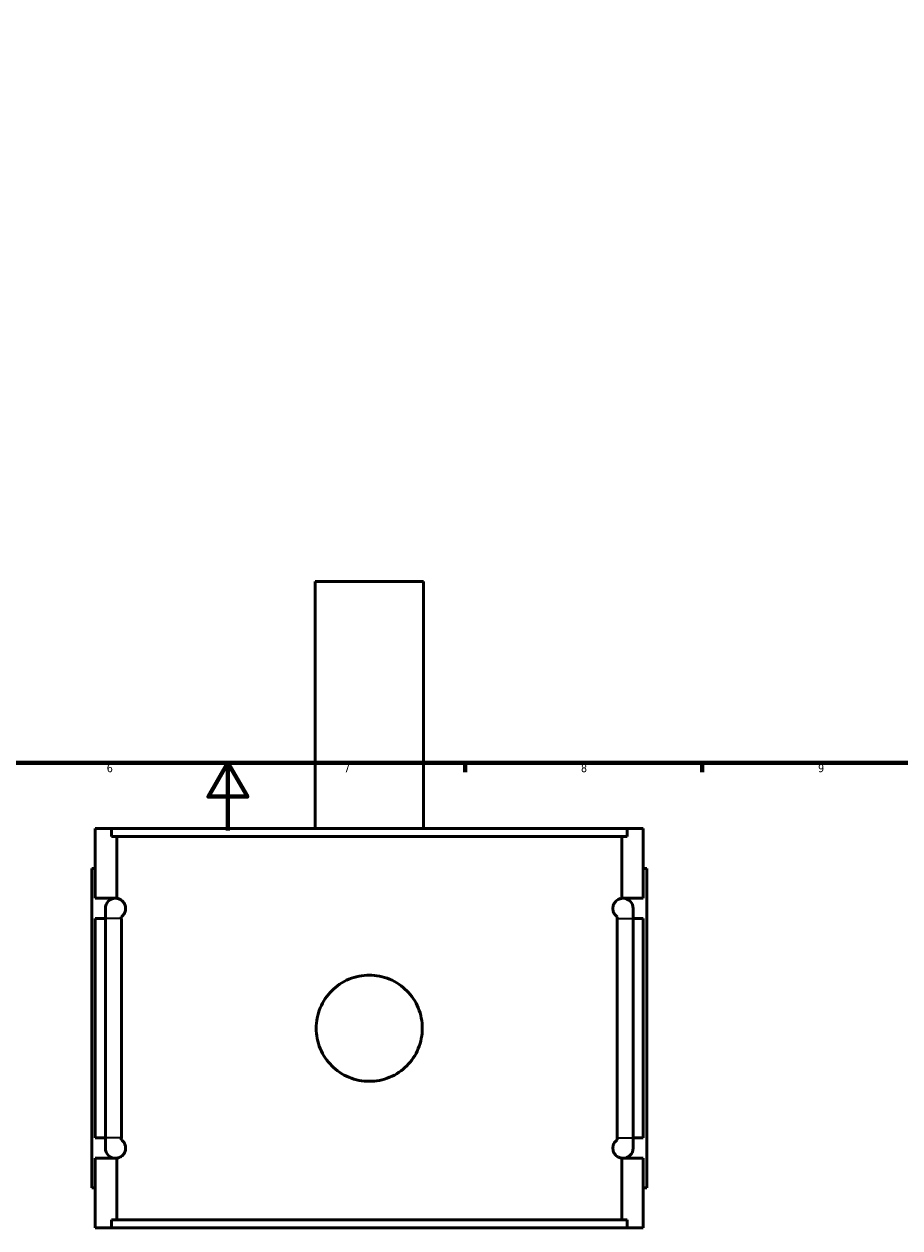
# Model space of a CAD drawing. Header units: millimetres. Extents: x -255 to 976, y -117 to 1161.
# Tile 3 of 7: x 360 to 619, y -117 to 238. Entities that reach past the tile are written whole.
import ezdxf

# ---------------------------------------------------------------- set-up
doc = ezdxf.new("R2010")
doc.units = ezdxf.units.MM
for name, color, linetype, lineweight in [('Border (ANSI)', 7, 'Continuous', 70), ('Visible (ANSI)', 7, 'Continuous', 50), ('Visible Narrow (ANSI)', 7, 'Continuous', 35)]:
    doc.layers.add(name, color=color, linetype=linetype, lineweight=lineweight)
doc.styles.add('Note Text (ANSI)', font='tahoma.ttf')

# ---------------------------------------------------------------- blocks, each defined once
blk = doc.blocks.new('Borders Default Border')
at = {"layer": 'Border (ANSI)'}
for p, q in [((490.58, 20), (490.58, 17.2)), ((560.67, 20), (560.67, 17.2))]:
    blk.add_line(p, q, dxfattribs=at)
at = {"layer": 'Border (ANSI)', "flags": 128}
for points in [[(20, 20), (20, 574), (821, 574), (821, 20), (20, 20)], [(420.5, 0), (420.5, 20), (414.73, 10), (426.27, 10), (420.5, 20)]]:
    blk.add_lwpolyline(points, dxfattribs=at)
at = {"layer": 'Border (ANSI)', "color": 5, "true_color": 0x0000ff, "char_height": 2.4, "attachment_point": 7, "style": 'Note Text (ANSI)'}
for s, insert in [('6', (384.69, 17.15)), ('7', (454.8, 17.2)), ('8', (524.84, 17.15)), ('9', (594.92, 17.15))]:
    blk.add_mtext(s, dxfattribs=dict(at, insert=insert))

msp = doc.modelspace()

# ---------------------------------------------------------------- linework, layer by layer
at = {"layer": 'Visible (ANSI)'}
for p, q in [((478.27, 73.53), (446.27, 73.53)), ((446.27, 0.53), (446.27, 73.53)), ((478.27, 0.53), (478.27, 73.53)), ((381.27, -20.07), (381.27, 0.53)), ((381.27, 0.53), (386.08, 0.53)), ((538.46, 0.53), (386.08, 0.53)), ((386.08, -1.83), (386.08, 0.53)), ((538.46, 0.53), (543.27, 0.53)), ((538.46, 0.53), (538.46, -1.83)), ((543.27, -20.07), (543.27, 0.53)), ((386.08, -1.83), (538.46, -1.83)), ((387.64, -20.09), (387.64, -1.83)), ((536.91, -20.09), (536.91, -1.83)), ((381.27, -11.27), (380.27, -11.27)), ((380.27, -105.67), (380.27, -11.27)), ((543.27, -11.27), (544.27, -11.27)), ((544.27, -105.67), (544.27, -11.27)), ((381.27, -20.07), (387.27, -20.07)), ((537.27, -20.07), (543.27, -20.07)), ((384.27, -23.07), (384.27, -26.07)), ((540.27, -26.07), (540.27, -23.07)), ((381.27, -90.87), (381.27, -26.07)), ((384.27, -26.07), (381.27, -26.07)), ((384.27, -90.87), (384.27, -26.07)), ((389, -26.07), (389, -90.87)), ((535.55, -90.87), (535.55, -26.07)), ((540.27, -26.07), (540.27, -90.87)), ((543.27, -26.07), (540.27, -26.07)), ((543.27, -90.87), (543.27, -26.07)), ((381.27, -90.87), (384.27, -90.87)), ((384.27, -90.87), (384.27, -93.87)), ((540.27, -93.87), (540.27, -90.87)), ((540.27, -90.87), (543.27, -90.87)), ((381.27, -117.47), (381.27, -96.87)), ((387.27, -96.87), (381.27, -96.87)), ((387.64, -115.11), (387.64, -96.85)), ((536.91, -115.11), (536.91, -96.85)), ((543.27, -96.87), (537.27, -96.87)), ((543.27, -117.47), (543.27, -96.87)), ((380.27, -105.67), (381.27, -105.67)), ((544.27, -105.67), (543.27, -105.67)), ((386.08, -115.11), (538.46, -115.11)), ((386.08, -117.47), (386.08, -115.11)), ((538.46, -115.11), (538.46, -117.47)), ((386.08, -117.47), (381.27, -117.47)), ((538.46, -117.47), (386.08, -117.47)), ((543.27, -117.47), (538.46, -117.47))]:
    msp.add_line(p, q, dxfattribs=at)
for centre, start, end in [((387.27, -23.07), 90, 180), ((387.27, -23.07), 82.9522, 90), ((537.27, -23.07), 90, 97.0478), ((537.27, -23.07), 0, 90), ((387.27, -93.87), 180, 270), ((537.27, -93.87), 270, 0), ((387.27, -93.87), 270, 277.0478), ((537.27, -93.87), 262.9522, 270)]:
    msp.add_arc(centre, 3, start, end, dxfattribs=at)
for points, knots in [([(387.64, -20.09), (387.76, -20.11), (387.89, -20.13), (388.33, -20.25), (388.65, -20.38), (389.15, -20.73), (389.34, -20.88), (389.72, -21.32), (389.91, -21.58), (390.12, -22.11), (390.17, -22.28), (390.23, -22.56), (390.25, -22.66), (390.27, -22.86), (390.27, -22.97), (390.27, -23.18), (390.27, -23.28), (390.25, -23.49), (390.23, -23.59), (390.17, -23.87), (390.12, -24.03), (389.91, -24.56), (389.72, -24.83), (389.35, -25.26), (389.16, -25.42), (388.99, -25.53)], [0.946991, 0.946991, 0.946991, 0.946991, 1.113315, 1.113315, 1.484419, 1.484419, 1.669978, 1.669978, 1.855537, 1.855537, 1.919011, 1.919011, 1.950748, 1.950748, 1.982484, 1.982484, 2.014221, 2.014221, 2.045958, 2.045958, 2.109431, 2.109431, 2.29499, 2.29499, 2.479712, 2.479712, 2.479712, 2.479712]), ([(535.56, -25.53), (535.39, -25.42), (535.2, -25.26), (534.82, -24.83), (534.63, -24.56), (534.43, -24.03), (534.37, -23.87), (534.32, -23.59), (534.3, -23.49), (534.28, -23.28), (534.27, -23.18), (534.27, -22.97), (534.28, -22.86), (534.3, -22.66), (534.32, -22.56), (534.37, -22.28), (534.43, -22.11), (534.63, -21.58), (534.82, -21.32), (535.2, -20.88), (535.39, -20.73), (535.89, -20.38), (536.22, -20.25), (536.65, -20.13), (536.78, -20.11), (536.91, -20.09)], [1.484899, 1.484899, 1.484899, 1.484899, 1.669648, 1.669648, 1.855189, 1.855189, 1.918658, 1.918658, 1.950393, 1.950393, 1.982128, 1.982128, 2.013863, 2.013863, 2.045598, 2.045598, 2.109068, 2.109068, 2.294609, 2.294609, 2.48015, 2.48015, 2.851177, 2.851177, 3.017616, 3.017616, 3.017616, 3.017616]), ([(477.95, -58.47), (477.95, -59.46), (477.86, -60.48), (477.46, -62.51), (477.16, -63.51), (476.36, -65.44), (475.86, -66.37), (474.71, -68.08), (474.06, -68.86), (472.67, -70.25), (471.88, -70.91), (470.17, -72.06), (469.25, -72.55), (467.32, -73.35), (466.31, -73.66), (464.28, -74.06), (463.26, -74.15), (461.29, -74.15), (460.27, -74.06), (458.24, -73.66), (457.23, -73.35), (455.3, -72.55), (454.37, -72.06), (452.67, -70.91), (451.88, -70.25), (450.49, -68.86), (449.84, -68.08), (448.69, -66.37), (448.19, -65.44), (447.39, -63.51), (447.09, -62.51), (446.69, -60.48), (446.59, -59.46), (446.59, -57.48), (446.69, -56.46), (447.09, -54.44), (447.39, -53.43), (448.19, -51.5), (448.69, -50.57), (449.84, -48.86), (450.49, -48.08), (451.88, -46.69), (452.67, -46.04), (454.37, -44.89), (455.3, -44.39), (457.23, -43.59), (458.24, -43.28), (460.27, -42.89), (461.29, -42.79), (463.26, -42.79), (464.28, -42.89), (466.31, -43.28), (467.32, -43.59), (469.25, -44.39), (470.17, -44.89), (471.88, -46.04), (472.67, -46.69), (474.06, -48.08), (474.71, -48.86), (475.86, -50.57), (476.36, -51.5), (477.16, -53.43), (477.46, -54.44), (477.86, -56.46), (477.95, -57.48), (477.95, -58.47)], [0, 0, 0, 0, 0.296243, 0.296243, 0.592485, 0.592485, 0.888728, 0.888728, 1.184971, 1.184971, 1.481195, 1.481195, 1.777419, 1.777419, 2.073643, 2.073643, 2.369868, 2.369868, 2.666092, 2.666092, 2.962316, 2.962316, 3.25854, 3.25854, 3.554764, 3.554764, 3.851007, 3.851007, 4.14725, 4.14725, 4.443492, 4.443492, 4.739735, 4.739735, 5.035978, 5.035978, 5.332221, 5.332221, 5.628463, 5.628463, 5.924706, 5.924706, 6.22093, 6.22093, 6.517154, 6.517154, 6.813379, 6.813379, 7.109603, 7.109603, 7.405827, 7.405827, 7.702051, 7.702051, 7.998275, 7.998275, 8.294499, 8.294499, 8.590742, 8.590742, 8.886985, 8.886985, 9.183228, 9.183228, 9.47947, 9.47947, 9.47947, 9.47947]), ([(388.99, -91.41), (389.16, -91.53), (389.35, -91.68), (389.72, -92.12), (389.91, -92.38), (390.12, -92.91), (390.17, -93.08), (390.23, -93.36), (390.25, -93.46), (390.27, -93.66), (390.27, -93.77), (390.27, -93.98), (390.27, -94.08), (390.25, -94.29), (390.23, -94.39), (390.17, -94.67), (390.12, -94.83), (389.91, -95.36), (389.72, -95.63), (389.34, -96.06), (389.15, -96.22), (388.65, -96.57), (388.33, -96.7), (387.89, -96.81), (387.76, -96.83), (387.64, -96.85)], [1.485256, 1.485256, 1.485256, 1.485256, 1.669978, 1.669978, 1.855537, 1.855537, 1.919011, 1.919011, 1.950748, 1.950748, 1.982484, 1.982484, 2.014221, 2.014221, 2.045958, 2.045958, 2.109431, 2.109431, 2.29499, 2.29499, 2.480549, 2.480549, 2.851654, 2.851654, 3.017978, 3.017978, 3.017978, 3.017978]), ([(536.91, -96.85), (536.78, -96.83), (536.65, -96.81), (536.22, -96.7), (535.89, -96.57), (535.39, -96.22), (535.2, -96.06), (534.82, -95.63), (534.63, -95.36), (534.43, -94.83), (534.37, -94.67), (534.32, -94.39), (534.3, -94.29), (534.28, -94.08), (534.27, -93.98), (534.27, -93.77), (534.28, -93.66), (534.3, -93.46), (534.32, -93.36), (534.37, -93.08), (534.43, -92.91), (534.63, -92.38), (534.82, -92.12), (535.2, -91.68), (535.39, -91.53), (535.56, -91.41)], [0.946641, 0.946641, 0.946641, 0.946641, 1.11308, 1.11308, 1.484107, 1.484107, 1.669648, 1.669648, 1.855189, 1.855189, 1.918658, 1.918658, 1.950393, 1.950393, 1.982128, 1.982128, 2.013863, 2.013863, 2.045598, 2.045598, 2.109068, 2.109068, 2.294609, 2.294609, 2.479358, 2.479358, 2.479358, 2.479358])]:
    msp.add_open_spline(points, degree=3, knots=knots, dxfattribs=at)
for points in [[(388.99, -25.53), (388.99, -25.71), (389, -25.89), (389, -26.07)], [(535.55, -26.07), (535.55, -25.89), (535.55, -25.71), (535.56, -25.53)], [(389, -90.87), (389, -91.05), (388.99, -91.23), (388.99, -91.41)], [(535.56, -91.41), (535.55, -91.23), (535.55, -91.05), (535.55, -90.87)]]:
    msp.add_open_spline(points, degree=3, dxfattribs=at)
at = {"layer": 'Visible Narrow (ANSI)'}
for p, q in [((388.72, -26.07), (384.29, -26.07)), ((535.83, -26.07), (540.26, -26.07)), ((388.72, -90.87), (384.29, -90.87)), ((535.83, -90.87), (540.26, -90.87))]:
    msp.add_line(p, q, dxfattribs=at)

# ---------------------------------------------------------------- block references
msp.add_blockref('Borders Default Border', (0, 0))

doc.saveas('drawing.dxf')
